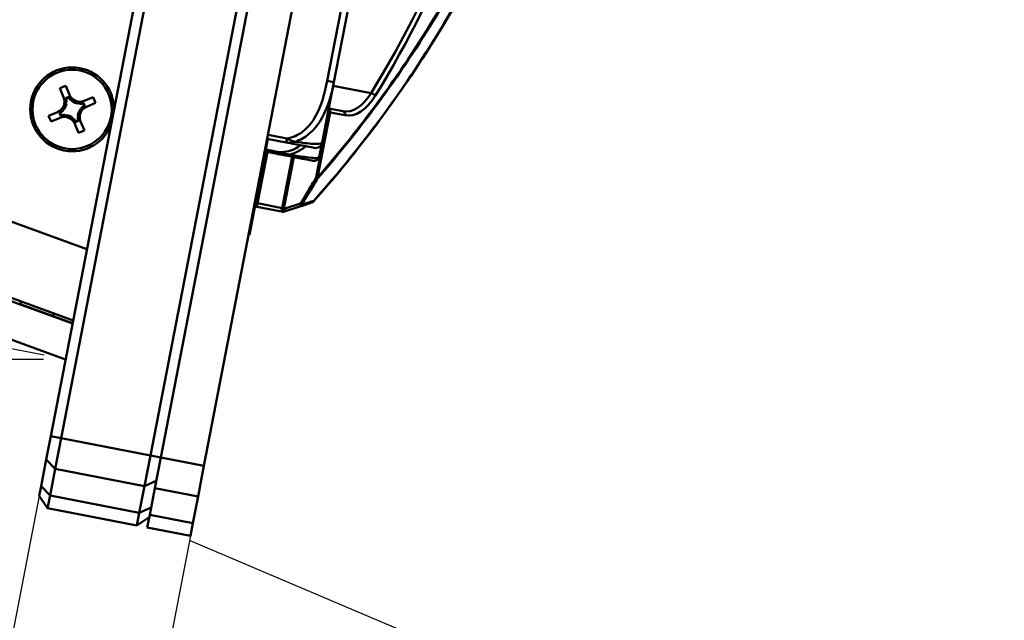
# Model space of a CAD drawing. Header units: inches. Extents: x 0.8 to 72.9, y -5.1 to 48.7.
# Tile 5 of 237: x 16.3 to 19.1, y 7.1 to 8.8. Entities that reach past the tile are written whole.
import ezdxf

# ---------------------------------------------------------------- set-up
doc = ezdxf.new("R2010")
doc.units = ezdxf.units.IN
doc.header["$MEASUREMENT"] = 0
for name, color, linetype, lineweight in [('Dimensions(ROSSANSI)', 7, 'Continuous', 25), ('Visible Edges(ROSSANSI)', 7, 'Continuous', 50), ('Visible Tangent Edges(ROSSANSI)', 7, 'Continuous', 50)]:
    doc.layers.add(name, color=color, linetype=linetype, lineweight=lineweight)
doc.styles.add('DEFAULT-ROSSANSI', font='arial.ttf')
doc.dimstyles.new('DEFAULT-ROSSANSI', dxfattribs={"dimtxt": 1, "dimasz": 0.098425, "dimexe": 0.125, "dimexo": 0.0625, "dimgap": 0.031496, "dimtad": 0, "dimtih": 1, "dimtoh": 1, "dimrnd": 1e-08, "dimzin": 0, "dimdsep": 46, "dimtxsty": 'DEFAULT-ROSSANSI', "dimcen": 0.09, "dimdle": 0.393701, "dimclrd": 7, "dimclre": 7, "dimclrt": 179, "dimadec": 0, "dimazin": 0, "dimtfac": 1, "dimtofl": 0, "dimtmove": 0, "dimatfit": 3, "dimfxl": 1, "dimtolj": 1, "dimtzin": 0, "dimlwd": 25, "dimlwe": 25, "dimarcsym": 0})

# ---------------------------------------------------------------- blocks, each defined once
blk = doc.blocks.new('*D6')
at = {"layer": 'Defpoints', "color": 0}
for p in [(14.5912, 23.6863), (11.2715, 7.8223), (16.4317, 7.8223)]:
    blk.add_point(p, dxfattribs=at)
at = {"layer": 'Dimensions(ROSSANSI)', "color": 7, "lineweight": 25}
for p, q in [((14.5287, 23.6863), (11.1465, 23.6863)), ((11.2715, 23.5879), (11.2715, 16.8785)), ((11.2715, 7.9208), (11.2715, 8.9022)), ((16.3692, 7.8223), (11.1465, 7.8223))]:
    blk.add_line(p, q, dxfattribs=at)
at = {"layer": 'Dimensions(ROSSANSI)', "color": 7}
for points in [[(11.2551, 23.5879), (11.2879, 23.5879), (11.2715, 23.6863)], [(11.2551, 7.9208), (11.2879, 7.9208), (11.2715, 7.8223)]]:
    blk.add_solid(points, dxfattribs=at)
at = {"layer": 'Dimensions(ROSSANSI)', "color": 179, "lineweight": 25, "insert": (10.6306, 8.9337), "char_height": 1, "attachment_point": 1, "rotation": 90, "style": 'DEFAULT-ROSSANSI'}
blk.add_mtext('\\A1;15.86 [402.9]', dxfattribs=at)
blk = doc.blocks.new('*D7')
at = {"layer": 'Defpoints', "color": 0}
for p in [(18.0183, 23.6826), (3.2881, 10.3653), (16.4317, 7.8223)]:
    blk.add_point(p, dxfattribs=at)
at = {"layer": 'Dimensions(ROSSANSI)', "color": 7, "lineweight": 25}
for p, q in [((17.9569, 23.6945), (6.1804, 25.9729)), ((6.2845, 25.8526), (4.9257, 18.8296)), ((3.3068, 10.4619), (4.6655, 17.4849)), ((16.3704, 7.8342), (3.1653, 10.3891))]:
    blk.add_line(p, q, dxfattribs=at)
at = {"layer": 'Dimensions(ROSSANSI)', "color": 7}
for points in [[(6.2684, 25.8557), (6.3006, 25.8494), (6.3032, 25.9492)], [(3.2907, 10.4651), (3.3229, 10.4588), (3.2881, 10.3653)]]:
    blk.add_solid(points, dxfattribs=at)
at = {"layer": 'Dimensions(ROSSANSI)', "color": 179, "lineweight": 25, "insert": (0.8389, 18.7981), "char_height": 1, "attachment_point": 1, "style": 'DEFAULT-ROSSANSI'}
blk.add_mtext('\\A1;15.87 [403.2]', dxfattribs=at)
blk = doc.blocks.new('*D9')
at = {"layer": 'Defpoints', "color": 0}
for p in [(20.9572, 23.5647), (16.7247, 7.3336), (21.5914, 5.2728)]:
    blk.add_point(p, dxfattribs=at)
at = {"layer": 'Dimensions(ROSSANSI)', "color": 7, "lineweight": 25}
for p, q in [((21.0148, 23.5403), (28.1781, 20.5071)), ((28.0246, 20.4652), (24.0396, 11.0543)), ((21.6298, 5.3634), (23.4702, 9.7096)), ((16.7823, 7.3092), (21.7065, 5.2241))]:
    blk.add_line(p, q, dxfattribs=at)
at = {"layer": 'Dimensions(ROSSANSI)', "color": 7}
for points in [[(28.0095, 20.4716), (28.0397, 20.4588), (28.063, 20.5558)], [(21.6147, 5.3698), (21.6449, 5.357), (21.5914, 5.2728)]]:
    blk.add_solid(points, dxfattribs=at)
at = {"layer": 'Dimensions(ROSSANSI)', "color": 179, "lineweight": 25, "insert": (19.7982, 11.0228), "char_height": 1, "attachment_point": 1, "style": 'DEFAULT-ROSSANSI'}
blk.add_mtext('\\A1;16.60 [421.6]', dxfattribs=at)
blk = doc.blocks.new('*D11')
at = {"layer": 'Defpoints', "color": 0}
for p in [(16.3895, 7.604), (16.8244, 7.5198), (16.5057, 5.8726)]:
    blk.add_point(p, dxfattribs=at)
at = {"layer": 'Dimensions(ROSSANSI)', "color": 7, "lineweight": 25}
for p, q in [((16.3776, 7.5426), (16.0471, 5.8341)), ((16.8126, 7.4584), (16.482, 5.7499)), ((16.0708, 5.9568), (14.1603, 6.3264)), ((16.4091, 5.8913), (16.1674, 5.9381))]:
    blk.add_line(p, q, dxfattribs=at)
at = {"layer": 'Dimensions(ROSSANSI)', "color": 7}
for points in [[(16.1706, 5.9542), (16.1643, 5.922), (16.0708, 5.9568)], [(16.4122, 5.9074), (16.406, 5.8752), (16.5057, 5.8726)]]:
    blk.add_solid(points, dxfattribs=at)
at = {"layer": 'Dimensions(ROSSANSI)', "color": 179, "lineweight": 25, "insert": (7.6752, 6.9673), "char_height": 1, "attachment_point": 1, "style": 'DEFAULT-ROSSANSI'}
blk.add_mtext('\\A1;0.44 [11.3]', dxfattribs=at)
blk = doc.blocks.new('*D12')
at = {"layer": 'Defpoints', "color": 0}
for p in [(20.3257, 29.7563), (14.3874, 23.4825), (20.8786, 23.3789), (14.3874, 8.0496)]:
    blk.add_point(p, dxfattribs=at)
at = {"layer": 'Dimensions(ROSSANSI)', "color": 7, "lineweight": 25}
for p, q in [((14.3874, 23.545), (14.3874, 30.679)), ((20.9029, 23.4365), (23.2112, 28.8877))]:
    blk.add_line(p, q, dxfattribs=at)
for start, end in [(81.16585, 89.74941), (67.30059, 75.85919)]:
    blk.add_arc((14.3874, 8.0496), 22.5044, start, end, dxfattribs=at)
at = {"layer": 'Dimensions(ROSSANSI)', "color": 7}
for points in [[(14.4858, 30.5373), (14.4859, 30.5702), (14.3874, 30.554)], [(23.0782, 28.8259), (23.0654, 28.7957), (23.1625, 28.7726)]]:
    blk.add_solid(points, dxfattribs=at)
at = {"layer": 'Dimensions(ROSSANSI)', "color": 179, "lineweight": 25, "insert": (17.875, 30.6151), "char_height": 1, "attachment_point": 1, "style": 'DEFAULT-ROSSANSI'}
blk.add_mtext('\\A1;23°', dxfattribs=at)
blk = doc.blocks.new('*D13')
at = {"layer": 'Defpoints', "color": 0}
for p in [(14.3874, 23.4825), (16.8244, 7.5198), (15.55, 3.9989), (14.3874, -5.0762)]:
    blk.add_point(p, dxfattribs=at)
at = {"layer": 'Dimensions(ROSSANSI)', "color": 7, "lineweight": 25}
for p, q in [((14.3874, 23.42), (14.3874, 3.9481)), ((16.8126, 7.4584), (16.1016, 3.7838))]:
    blk.add_line(p, q, dxfattribs=at)
for start, end in [(90, 91.37691), (79.66637, 89.38363)]:
    blk.add_arc((14.3874, -5.0762), 9.1493, start, end, dxfattribs=at)
at = {"layer": 'Dimensions(ROSSANSI)', "color": 7}
for points in [[(14.4857, 4.0561), (14.4859, 4.0889), (14.3874, 4.0731)], [(16.0316, 3.9408), (16.0256, 3.9085), (16.1253, 3.9065)]]:
    blk.add_solid(points, dxfattribs=at)
at = {"layer": 'Dimensions(ROSSANSI)', "color": 179, "lineweight": 25, "insert": (12.2684, 4.498), "char_height": 1, "attachment_point": 1, "style": 'DEFAULT-ROSSANSI'}
blk.add_mtext('\\A1;11°', dxfattribs=at)

msp = doc.modelspace()

# ---------------------------------------------------------------- linework, layer by layer
at = {"layer": 'Visible Edges(ROSSANSI)'}
for p, q in [((16.7017, 7.5436), (18.9287, 19.0541)), ((16.8244, 7.5198), (19.0514, 19.0304)), ((16.7539, 9.4873), (16.3895, 7.604)), ((16.4189, 7.5983), (16.7776, 9.4521)), ((17.0309, 9.4031), (16.6722, 7.5493)), ((17.1936, 8.6091), (17.232, 8.8077)), ((16.4513, 7.9237), (14.5564, 8.6134)), ((16.4154, 8.5913), (16.432, 8.5982)), ((16.426, 8.5659), (16.4154, 8.5913)), ((16.432, 8.5982), (16.4426, 8.5728)), ((17.1604, 8.4378), (17.1936, 8.6091)), ((16.453, 7.9321), (14.6931, 8.5726)), ((16.4406, 8.5675), (16.4312, 8.5636)), ((16.44, 8.5656), (16.4331, 8.5627)), ((16.4488, 8.5581), (16.4468, 8.5573)), ((16.4845, 8.5557), (16.5099, 8.5663)), ((16.5099, 8.5663), (16.5168, 8.5497)), ((16.4236, 8.5302), (16.4244, 8.5282)), ((16.4342, 8.552), (16.4322, 8.5512)), ((16.4706, 8.5475), (16.4698, 8.5495)), ((16.4767, 8.5329), (16.4759, 8.5349)), ((16.4842, 8.5417), (16.4813, 8.5486)), ((16.4861, 8.5411), (16.4822, 8.5505)), ((16.5168, 8.5497), (16.4914, 8.5391)), ((17.2188, 8.5261), (17.179, 8.5338)), ((14.5215, 8.5176), (16.4317, 7.8223)), ((16.3835, 8.5134), (16.4088, 8.524)), ((16.3904, 8.4968), (16.3835, 8.5134)), ((16.4158, 8.5074), (16.3904, 8.4968)), ((16.4142, 8.522), (16.4181, 8.5126)), ((16.4161, 8.5214), (16.419, 8.5145)), ((16.4297, 8.5156), (16.4305, 8.5136)), ((16.4515, 8.505), (16.4535, 8.5058)), ((16.4596, 8.4956), (16.4691, 8.4995)), ((16.4603, 8.4975), (16.4672, 8.5004)), ((16.4661, 8.5111), (16.4681, 8.5119)), ((16.4682, 8.4649), (16.4576, 8.4902)), ((16.4849, 8.4718), (16.4682, 8.4649)), ((16.4742, 8.4972), (16.4849, 8.4718)), ((17.006, 8.4477), (16.9724, 8.2739)), ((17.004, 8.4481), (17.0574, 8.4377)), ((17.1524, 8.3989), (17.1591, 8.4336)), ((17.1533, 8.4007), (17.1604, 8.4378)), ((16.999, 8.4118), (17.0324, 8.4053)), ((16.9724, 8.2739), (16.9629, 8.2248)), ((16.9749, 8.2552), (17.045, 8.2417)), ((17.0532, 8.2414), (17.0969, 8.2559)), ((16.9534, 8.1758), (16.9629, 8.2248)), ((16.9609, 8.2252), (16.9629, 8.2248)), ((17.045, 8.2417), (17.0481, 8.2411)), ((16.9514, 8.1761), (16.9534, 8.1758)), ((16.3023, 7.9779), (16.3052, 7.9858)), ((16.4515, 7.9246), (16.3027, 7.9788)), ((16.3961, 7.9448), (16.3986, 7.9518)), ((16.3767, 7.538), (16.3895, 7.604)), ((16.4189, 7.5983), (16.4022, 7.5115)), ((16.6555, 7.4625), (16.6722, 7.5493)), ((16.3767, 7.538), (16.3621, 7.4626)), ((16.6849, 7.4568), (16.7017, 7.5436)), ((16.3876, 7.4361), (16.4022, 7.5115)), ((16.8244, 7.5198), (16.8076, 7.433)), ((16.3569, 7.4353), (16.3621, 7.4626)), ((16.6555, 7.4625), (16.6409, 7.3871)), ((16.6849, 7.4568), (16.6703, 7.3814)), ((16.3806, 7.4002), (16.3569, 7.4353)), ((16.3876, 7.4361), (16.3806, 7.4002)), ((16.7931, 7.3577), (16.8076, 7.433)), ((16.6339, 7.3511), (16.3806, 7.4002)), ((16.6339, 7.3511), (16.6409, 7.3871)), ((16.6634, 7.3455), (16.6703, 7.3814)), ((16.6339, 7.3511), (16.6691, 7.3749)), ((16.7931, 7.3577), (16.7861, 7.3217)), ((16.6634, 7.3455), (16.7861, 7.3217))]:
    msp.add_line(p, q, dxfattribs=at)
msp.add_circle((16.4501, 8.5315), 0.1125, dxfattribs=at)
for centre, radius, start, end in [((16.4501, 8.5315), 0.119, 0.4383, 337.6617), ((16.3965, 8.5536), 0.032, 292.68, 22.68), ((16.3965, 8.5536), 0.0377, 357.6376, 14.0017), ((16.4722, 8.5852), 0.0377, 211.3583, 227.7224), ((16.4722, 8.5852), 0.032, 202.68, 292.68), ((16.4722, 8.5852), 0.0377, 234.5647, 260.7953), ((16.3965, 8.5536), 0.0377, 301.3583, 317.7224), ((16.3965, 8.5536), 0.0377, 324.5647, 350.7953), ((16.5038, 8.5095), 0.0377, 144.5647, 170.7953), ((16.4722, 8.5852), 0.0377, 267.6376, 284.0017), ((16.5038, 8.5095), 0.032, 112.68, 202.68), ((16.5038, 8.5095), 0.0377, 121.3583, 137.7224), ((16.4281, 8.4779), 0.032, 22.68, 112.68), ((16.4281, 8.4779), 0.0377, 87.6376, 104.0017), ((16.4281, 8.4779), 0.0377, 54.5647, 80.7953), ((16.4281, 8.4779), 0.0377, 31.3583, 47.7224), ((16.5038, 8.5095), 0.0377, 177.6376, 194.0017), ((17.1411, 8.4416), 0.0197, 259.05, 349.05), ((17.1381, 8.3989), 0.0138, 259.05, 342.5965), ((17.033, 8.4318), 0.124, 342.5965, 343.178), ((17.1234, 8.4045), 0.0295, 343.178, 349.05), ((17.1378, 8.4037), 0.0157, 333.3779, 349.05), ((16.9768, 8.2651), 0.01, 222.1801, 259.05), ((17.1277, 8.2767), 0.01, 288.4184, 318.2627), ((17.05, 8.2509), 0.01, 259.05, 288.4184)]:
    msp.add_arc(centre, radius, start, end, dxfattribs=at)
for centre, major_axis, start_param, end_param in [((16.3983, 8.5492), (-0.014, 0.0334), 4.397645, 4.728932), ((16.474, 8.5808), (0.014, -0.0334), 4.695846, 5.027133), ((16.4009, 8.5554), (0.0334, 0.014), 4.695846, 5.027133), ((16.4678, 8.5834), (0.0334, 0.014), 4.397645, 4.728932), ((16.4994, 8.5077), (-0.0334, -0.014), 4.695846, 5.027133), ((16.4325, 8.4797), (-0.0334, -0.014), 4.397645, 4.728932), ((16.4263, 8.4823), (-0.014, 0.0334), 4.695846, 5.027133), ((16.5019, 8.5139), (0.014, -0.0334), 4.397645, 4.728932)]:
    msp.add_ellipse(centre, major_axis=major_axis, ratio=0.9914, start_param=start_param, end_param=end_param, dxfattribs=at)
for points, knots in [([(17.1352, 8.2701), (17.1919, 8.3336), (17.2475, 8.4009), (17.362, 8.5516), (17.4205, 8.636), (17.5322, 8.8151), (17.5853, 8.9098), (17.71, 9.1616), (17.7764, 9.3254), (17.8662, 9.6136), (17.8964, 9.7336), (17.9199, 9.8548), (17.9434, 9.9761), (17.96, 10.0987), (17.9843, 10.3996), (17.9837, 10.5764), (17.9686, 10.7705), (17.9664, 10.7953), (17.9639, 10.8199)], [0.205703, 0.205703, 0.205703, 0.205703, 1.01733, 1.01733, 1.924013, 1.924013, 2.830701, 2.830701, 4.215232, 4.215232, 5.153714, 5.153714, 5.153714, 6.092195, 6.092195, 7.476726, 7.476726, 7.680446, 7.680446, 7.680446, 7.680446]), ([(17.0574, 8.4377), (17.0754, 8.4343), (17.0909, 8.4312), (17.1024, 8.429), (17.12, 8.4256), (17.1288, 8.4239), (17.1332, 8.4231), (17.1366, 8.4224), (17.137, 8.4223), (17.1374, 8.4223)], [-0.7968224, -0.7968224, -0.7968224, -0.7968224, -0.6514613, -0.6514613, -0.6514613, -0.427691, -0.427691, -0.427691, -0.2569517, -0.2569517, -0.2569517, -0.2569517]), ([(17.0324, 8.4053), (17.0426, 8.4033), (17.0528, 8.4014), (17.062, 8.3996), (17.079, 8.3963), (17.0932, 8.3935), (17.1036, 8.3915), (17.1139, 8.3895), (17.1207, 8.3882), (17.1253, 8.3873), (17.1317, 8.3861), (17.1338, 8.3857), (17.1347, 8.3855), (17.1354, 8.3854), (17.1355, 8.3854), (17.1355, 8.3853)], [0.3257308, 0.3257308, 0.3257308, 0.3257308, 0.4047738, 0.4047738, 0.4047738, 0.5505317, 0.5505317, 0.5505317, 0.6962896, 0.6962896, 0.6962896, 0.9025977, 0.9025977, 0.9025977, 1.0315402, 1.0315402, 1.0315402, 1.0315402]), ([(17.0969, 8.2559), (17.0992, 8.2567), (17.1015, 8.2575), (17.1073, 8.2594), (17.1109, 8.2606), (17.1145, 8.2618), (17.1175, 8.2628), (17.1204, 8.2638), (17.1259, 8.2656), (17.1284, 8.2664), (17.1309, 8.2673)], [0.0250944, 0.0250944, 0.0250944, 0.0250944, 0.0690821, 0.0690821, 0.1381643, 0.1381643, 0.1381643, 0.195225, 0.195225, 0.2431639, 0.2431639, 0.2431639, 0.2431639])]:
    msp.add_open_spline(points, degree=3, knots=knots, dxfattribs=at)
for points in [[(16.4337, 8.5475), (16.4295, 8.5575), (16.426, 8.5659)], [(16.4426, 8.5728), (16.4462, 8.5644), (16.4503, 8.5545)], [(16.4661, 8.548), (16.4761, 8.5521), (16.4845, 8.5557)], [(16.4088, 8.524), (16.4173, 8.5276), (16.4272, 8.5317)], [(16.4914, 8.5391), (16.483, 8.5355), (16.4731, 8.5314)], [(16.4341, 8.5151), (16.4242, 8.511), (16.4158, 8.5074)], [(16.4576, 8.4902), (16.4541, 8.4987), (16.45, 8.5086)], [(16.4666, 8.5156), (16.4707, 8.5056), (16.4742, 8.4972)]]:
    msp.add_rational_spline(points, [1, 1.0434797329, 1], degree=2, dxfattribs=at)
for points in [[(16.4312, 8.5636), (16.4321, 8.5632), (16.4331, 8.5627)], [(16.4406, 8.5675), (16.4403, 8.5666), (16.44, 8.5656)], [(16.4822, 8.5505), (16.4817, 8.5495), (16.4813, 8.5486)], [(16.4861, 8.5411), (16.4851, 8.5414), (16.4842, 8.5417)], [(16.4142, 8.522), (16.4151, 8.5217), (16.4161, 8.5214)], [(16.4181, 8.5126), (16.4185, 8.5136), (16.419, 8.5145)], [(16.4691, 8.4995), (16.4681, 8.4999), (16.4672, 8.5004)], [(16.4596, 8.4956), (16.46, 8.4965), (16.4603, 8.4975)]]:
    msp.add_open_spline(points, degree=2, dxfattribs=at)
at = {"layer": 'Visible Tangent Edges(ROSSANSI)'}
for p, q in [((17.2127, 8.8115), (17.1742, 8.6128)), ((16.4922, 8.1347), (14.7628, 8.7641)), ((17.1742, 8.6128), (17.1936, 8.6091)), ((17.299, 8.5778), (17.1915, 8.5986)), ((17.1791, 8.5236), (17.1433, 8.3387)), ((17.1468, 8.338), (17.1826, 8.5229)), ((17.1771, 8.5239), (17.1791, 8.5236)), ((17.1826, 8.5229), (17.1791, 8.5236)), ((17.1826, 8.5229), (17.225, 8.5147)), ((17.0597, 8.4493), (17.0063, 8.4597)), ((17.0574, 8.4377), (17.0597, 8.4493)), ((17.0335, 8.4111), (17.0002, 8.4175)), ((17.1517, 8.396), (17.1588, 8.433)), ((16.9768, 8.2651), (17.0049, 8.4106)), ((17.0324, 8.4053), (17.0335, 8.4111)), ((17.0751, 8.397), (17.0469, 8.2515)), ((17.0516, 8.2506), (17.0797, 8.3961)), ((17.1433, 8.3387), (17.1468, 8.338)), ((16.9704, 8.2743), (16.9724, 8.2739)), ((16.9709, 8.2662), (16.9768, 8.2651)), ((16.9768, 8.2651), (16.9749, 8.2552)), ((17.0469, 8.2515), (16.9768, 8.2651)), ((17.045, 8.2417), (17.0469, 8.2515)), ((17.0469, 8.2515), (17.0516, 8.2506)), ((17.0547, 8.25), (17.0516, 8.2506)), ((17.0984, 8.2645), (17.0547, 8.25)), ((16.4189, 7.5983), (16.3895, 7.604)), ((16.6722, 7.5493), (16.4189, 7.5983)), ((16.6722, 7.5493), (16.7017, 7.5436)), ((16.4022, 7.5115), (16.3767, 7.538)), ((16.8244, 7.5198), (16.7017, 7.5436)), ((16.6555, 7.4625), (16.4022, 7.5115)), ((16.6555, 7.4625), (16.6889, 7.4776)), ((16.3876, 7.4361), (16.3621, 7.4626)), ((16.6849, 7.4568), (16.8076, 7.433)), ((16.6409, 7.3871), (16.3876, 7.4361)), ((16.6409, 7.3871), (16.6744, 7.4022)), ((16.7931, 7.3577), (16.6703, 7.3814))]:
    msp.add_line(p, q, dxfattribs=at)
for centre, major_axis, ratio, start_param, end_param in [((16.4543, 10.1384), (-0.4653, -2.4049), 0.5547, 0.976398, 1.943694), ((16.4625, 10.1368), (0.4672, 2.4148), 0.5547, 4.11799, 5.087608), ((17.2473, 8.6733), (-0.0285, -0.1473), 0.5547, 0, 0.976398), ((17.2554, 8.6718), (-0.0304, -0.1571), 0.5547, 0, 0.976398), ((17.3024, 8.5714), (0.00853, -0.00523), 0.465957, 0.677589, 2.248385), ((17.1744, 8.5245), (-0.0019, -0.00982), 0.471858, 1.570796, 2.530768), ((17.1744, 8.5245), (0.0019, 0.00982), 0.83205, 4.712389, 5.951901), ((17.2169, 8.5162), (0.0019, 0.00982), 0.83205, 4.712389, 6.283185), ((17.1387, 8.3396), (0.00859, -0.00511), 0.178388, 0.30791, 1.110784), ((17.1387, 8.3396), (0.00753, -0.00658), 0.60209, 0.38277, 0.768059), ((17.0469, 8.2515), (-0.0019, -0.00982), 0.471858, 0, 1.570796), ((17.05, 8.2509), (-0.0019, -0.00982), 0.471858, 0, 1.570796), ((17.05, 8.2509), (0.00316, -0.00949), 0.42269, 0, 1.337269), ((17.0937, 8.2654), (0.00316, -0.00949), 0.42269, 0, 1.337269), ((17.0937, 8.2654), (0.00316, -0.00949), 0.908669, 0, 0.804377), ((17.0937, 8.2654), (0.00851, -0.00525), 0.185948, 0.311111, 1.113669), ((17.1277, 8.2767), (0.00316, -0.00949), 0.90902, 0, 0.810929), ((17.1277, 8.2767), (0.00746, -0.00666), 0.603716, 0, 0.388684)]:
    msp.add_ellipse(centre, major_axis=major_axis, ratio=ratio, start_param=start_param, end_param=end_param, dxfattribs=at)
for points, knots in [([(17.9634, 10.8196), (17.9659, 10.7947), (17.9682, 10.7697), (17.9832, 10.5755), (17.9838, 10.3989), (17.9596, 10.0984), (17.9429, 9.976), (17.9195, 9.8549), (17.8961, 9.7338), (17.8658, 9.614), (17.7762, 9.3262), (17.7099, 9.1626), (17.5854, 8.9112), (17.5324, 8.8166), (17.421, 8.6377), (17.3626, 8.5534), (17.2483, 8.4029), (17.1927, 8.3358), (17.1361, 8.2723)], [-7.683361, -7.683361, -7.683361, -7.683361, -7.476726, -7.476726, -6.092195, -6.092195, -5.153714, -5.153714, -5.153714, -4.215232, -4.215232, -2.830701, -2.830701, -1.924013, -1.924013, -1.01733, -1.01733, -0.205703, -0.205703, -0.205703, -0.205703]), ([(17.934, 10.8059), (17.9371, 10.7757), (17.9398, 10.7452), (17.954, 10.5523), (17.9541, 10.383), (17.9305, 10.0945), (17.9144, 9.9767), (17.8919, 9.8603), (17.8693, 9.7438), (17.8403, 9.6286), (17.7546, 9.3521), (17.6914, 9.195), (17.5719, 8.9513), (17.5203, 8.8585), (17.4119, 8.683), (17.3551, 8.6003), (17.2477, 8.4577), (17.1977, 8.3963), (17.1468, 8.338)], [2.4836, 2.4836, 2.4836, 2.4836, 2.735767, 2.735767, 4.066581, 4.066581, 4.970623, 4.970623, 4.970623, 5.874664, 5.874664, 7.205478, 7.205478, 8.095734, 8.095734, 8.985984, 8.985984, 9.724261, 9.724261, 9.724261, 9.724261]), ([(17.1471, 8.3352), (17.1981, 8.3936), (17.2481, 8.4551), (17.3556, 8.5979), (17.4125, 8.6808), (17.5211, 8.8566), (17.5727, 8.9496), (17.6923, 9.1937), (17.7557, 9.351), (17.8415, 9.628), (17.8705, 9.7434), (17.8931, 9.86), (17.9157, 9.9767), (17.9318, 10.0946), (17.9554, 10.3836), (17.9554, 10.5532), (17.9412, 10.7462), (17.9385, 10.7765), (17.9355, 10.8066)], [-9.724261, -9.724261, -9.724261, -9.724261, -8.985984, -8.985984, -8.095734, -8.095734, -7.205478, -7.205478, -5.874664, -5.874664, -4.970623, -4.970623, -4.970623, -4.066581, -4.066581, -2.735767, -2.735767, -2.485284, -2.485284, -2.485284, -2.485284]), ([(17.1742, 8.6128), (17.1698, 8.5896), (17.1643, 8.5662), (17.156, 8.544), (17.1452, 8.5149), (17.129, 8.4866), (17.104, 8.4677), (17.091, 8.458), (17.0758, 8.4511), (17.0597, 8.4493)], [0.2569537, 0.2569537, 0.2569537, 0.2569537, 0.4371919, 0.4371919, 0.4371919, 0.6739428, 0.6739428, 0.6739428, 0.7963818, 0.7963818, 0.7963818, 0.7963818]), ([(17.0834, 8.4397), (17.0976, 8.4447), (17.1111, 8.4523), (17.1478, 8.4829), (17.1643, 8.512), (17.1837, 8.5635), (17.1895, 8.5861), (17.1936, 8.6091)], [-0.7478145, -0.7478145, -0.7478145, -0.7478145, -0.6493253, -0.6493253, -0.427691, -0.427691, -0.2569537, -0.2569537, -0.2569537, -0.2569537]), ([(17.0834, 8.4397), (17.082, 8.4399), (17.0806, 8.4403), (17.0775, 8.4411), (17.0758, 8.4416), (17.0732, 8.4426), (17.0722, 8.443), (17.0707, 8.4436), (17.0702, 8.4438), (17.0689, 8.4444), (17.0681, 8.4447), (17.0661, 8.4457), (17.0648, 8.4464), (17.0623, 8.4478), (17.061, 8.4485), (17.0597, 8.4493)], [-0.00023197, -0.00023197, -0.00023197, -0.00023197, 0.00913095, 0.00913095, 0.01983142, 0.01983142, 0.02651922, 0.02651922, 0.02986312, 0.02986312, 0.03521335, 0.03521335, 0.04377373, 0.04377373, 0.0532704, 0.0532704, 0.0532704, 0.0532704]), ([(17.0989, 8.4295), (17.0937, 8.4257), (17.0882, 8.4223), (17.0823, 8.4194), (17.0672, 8.4121), (17.05, 8.4089), (17.0335, 8.4111)], [1.5610729, 1.5610729, 1.5610729, 1.5610729, 1.6107738, 1.6107738, 1.6107738, 1.7373496, 1.7373496, 1.7373496, 1.7373496]), ([(17.0574, 8.4377), (17.0588, 8.4375), (17.0602, 8.4372), (17.063, 8.437), (17.0644, 8.4369), (17.0666, 8.4369), (17.0674, 8.4369), (17.0689, 8.4369), (17.0694, 8.4369), (17.071, 8.437), (17.0722, 8.4371), (17.0751, 8.4375), (17.0769, 8.4378), (17.0803, 8.4387), (17.0818, 8.4391), (17.0834, 8.4397)], [-0.0532704, -0.0532704, -0.0532704, -0.0532704, -0.04377373, -0.04377373, -0.03521335, -0.03521335, -0.02986312, -0.02986312, -0.02651922, -0.02651922, -0.01983142, -0.01983142, -0.00913095, -0.00913095, 0.00023197, 0.00023197, 0.00023197, 0.00023197]), ([(17.0675, 8.4031), (17.0742, 8.4047), (17.0807, 8.407), (17.0869, 8.4099), (17.0966, 8.4144), (17.1053, 8.42), (17.1132, 8.4266)], [-1.6573193, -1.6573193, -1.6573193, -1.6573193, -1.6107738, -1.6107738, -1.6107738, -1.5382458, -1.5382458, -1.5382458, -1.5382458]), ([(17.1604, 8.4378), (17.1601, 8.4355), (17.1567, 8.4328), (17.1272, 8.4338), (17.1088, 8.4357), (17.0834, 8.4397)], [0.2569517, 0.2569517, 0.2569517, 0.2569517, 0.5559983, 0.5559983, 0.7482818, 0.7482818, 0.7482818, 0.7482818]), ([(17.0324, 8.4053), (17.0343, 8.4049), (17.0363, 8.4045), (17.0401, 8.4039), (17.0419, 8.4036), (17.0448, 8.4031), (17.046, 8.403), (17.0479, 8.4028), (17.0486, 8.4027), (17.0508, 8.4025), (17.0523, 8.4024), (17.0562, 8.4022), (17.0586, 8.4023), (17.0632, 8.4025), (17.0654, 8.4028), (17.0675, 8.4031)], [-0.0844808, -0.0844808, -0.0844808, -0.0844808, -0.06943799, -0.06943799, -0.05587828, -0.05587828, -0.04740346, -0.04740346, -0.04210669, -0.04210669, -0.03151317, -0.03151317, -0.01456352, -0.01456352, 0.00026741, 0.00026741, 0.00026741, 0.00026741]), ([(17.0675, 8.4031), (17.0655, 8.4033), (17.0634, 8.4036), (17.059, 8.4044), (17.0567, 8.4049), (17.0529, 8.4058), (17.0515, 8.4062), (17.0494, 8.4067), (17.0487, 8.4069), (17.0468, 8.4074), (17.0457, 8.4078), (17.0428, 8.4086), (17.0411, 8.4091), (17.0374, 8.4101), (17.0354, 8.4106), (17.0335, 8.4111)], [-0.00026741, -0.00026741, -0.00026741, -0.00026741, 0.01456352, 0.01456352, 0.03151317, 0.03151317, 0.04210669, 0.04210669, 0.04740346, 0.04740346, 0.05587828, 0.05587828, 0.06943799, 0.06943799, 0.0844808, 0.0844808, 0.0844808, 0.0844808]), ([(17.1513, 8.3947), (17.1513, 8.3947), (17.1511, 8.3946), (17.1503, 8.3943), (17.1491, 8.3938), (17.1465, 8.3932), (17.139, 8.3934), (17.1338, 8.3936), (17.126, 8.3942), (17.1142, 8.3958), (17.1025, 8.3973), (17.0866, 8.3998), (17.0675, 8.4031)], [-1.0315402, -1.0315402, -1.0315402, -1.0315402, -0.9025977, -0.9025977, -0.9025977, -0.6962896, -0.6962896, -0.6962896, -0.5505317, -0.5505317, -0.5505317, -0.4057611, -0.4057611, -0.4057611, -0.4057611]), ([(17.1433, 8.3387), (17.1401, 8.3334), (17.137, 8.3281), (17.1299, 8.3163), (17.126, 8.3099), (17.1221, 8.3034), (17.1174, 8.2956), (17.1126, 8.2878), (17.1047, 8.2748), (17.1015, 8.2697), (17.0984, 8.2645)], [0.0104344, 0.0104344, 0.0104344, 0.0104344, 0.0583339, 0.0583339, 0.1166678, 0.1166678, 0.1166678, 0.1876898, 0.1876898, 0.2344963, 0.2344963, 0.2344963, 0.2344963]), ([(17.1021, 8.2609), (17.1053, 8.2661), (17.1085, 8.2712), (17.1164, 8.2842), (17.1212, 8.292), (17.1259, 8.2999), (17.1298, 8.3063), (17.1337, 8.3128), (17.1408, 8.3246), (17.144, 8.3299), (17.1471, 8.3352)], [-0.2344963, -0.2344963, -0.2344963, -0.2344963, -0.1876898, -0.1876898, -0.1166678, -0.1166678, -0.1166678, -0.0583339, -0.0583339, -0.0104344, -0.0104344, -0.0104344, -0.0104344]), ([(17.1361, 8.2723), (17.1337, 8.2715), (17.1312, 8.2706), (17.1257, 8.2688), (17.1227, 8.2678), (17.1198, 8.2668), (17.1162, 8.2656), (17.1126, 8.2644), (17.1067, 8.2624), (17.1044, 8.2617), (17.1021, 8.2609)], [-0.2431639, -0.2431639, -0.2431639, -0.2431639, -0.195225, -0.195225, -0.1381643, -0.1381643, -0.1381643, -0.0690821, -0.0690821, -0.0250944, -0.0250944, -0.0250944, -0.0250944])]:
    msp.add_open_spline(points, degree=3, knots=knots, dxfattribs=at)
msp.add_open_spline([(17.1533, 8.4007), (17.1532, 8.4003), (17.153, 8.3999), (17.1525, 8.3996)], degree=3, dxfattribs=at)

# ---------------------------------------------------------------- dimensions: what is measured, and where the dimension line sits
at = {"layer": 'Dimensions(ROSSANSI)', "color": 7, "lineweight": 25}
for base, center, p1, picture, middle in [((20.3257, 29.7563), (14.3874, 8.0496), (20.8786, 23.3789), '*D12', (18.8644, 30.1041)), ((15.55, 3.9989), (14.3874, -5.0762), (16.8244, 7.5198), '*D13', (13.2022, 3.996))]:
    dim = msp.add_angular_dim_3p(base=base, center=center, p1=p1, p2=(14.3874, 23.4825), dimstyle='DEFAULT-ROSSANSI', override={"dimadec": 0, "dimtp": 0, "dimtm": 0, "dimtdec": 0}, dxfattribs=at)
    dim.commit()
    dim.dimension.update_dxf_attribs({"geometry": picture, "text_midpoint": middle, "dimtype": 165})
for base, p1, p2, angle, override, picture, middle in [((3.2881, 10.3653), (18.0183, 23.6826), (16.4317, 7.8223), 79.05, {"dimdec": 2, "dimtp": 0, "dimtm": 0, "dimtdec": 2, "dimatfit": 1}, '*D7', (4.7956, 18.1573)), ((11.2715, 7.8223), (14.5912, 23.6863), (16.4317, 7.8223), 90, {"dimtih": 0, "dimtoh": 0, "dimdec": 2, "dimtp": 0, "dimtm": 0, "dimtdec": 2, "dimatfit": 1}, '*D6', (11.2715, 12.8903)), ((21.5914, 5.2728), (20.9572, 23.5647), (16.7247, 7.3336), 67.05, {"dimdec": 2, "dimtp": 0, "dimtm": 0, "dimtdec": 2, "dimatfit": 1}, '*D9', (23.7549, 10.3819)), ((16.5057, 5.8726), (16.3895, 7.604), (16.8244, 7.5198), 169.05, {"dimdec": 2, "dimtp": 0, "dimtm": 0, "dimtdec": 2, "dimatfit": 2}, '*D11', (10.902, 6.3264))]:
    dim = msp.add_linear_dim(base=base, p1=p1, p2=p2, angle=angle, dimstyle='DEFAULT-ROSSANSI', override=override, dxfattribs=at)
    dim.commit()
    dim.dimension.update_dxf_attribs({"geometry": picture, "text_midpoint": middle, "dimtype": 160})

doc.saveas('drawing.dxf')
